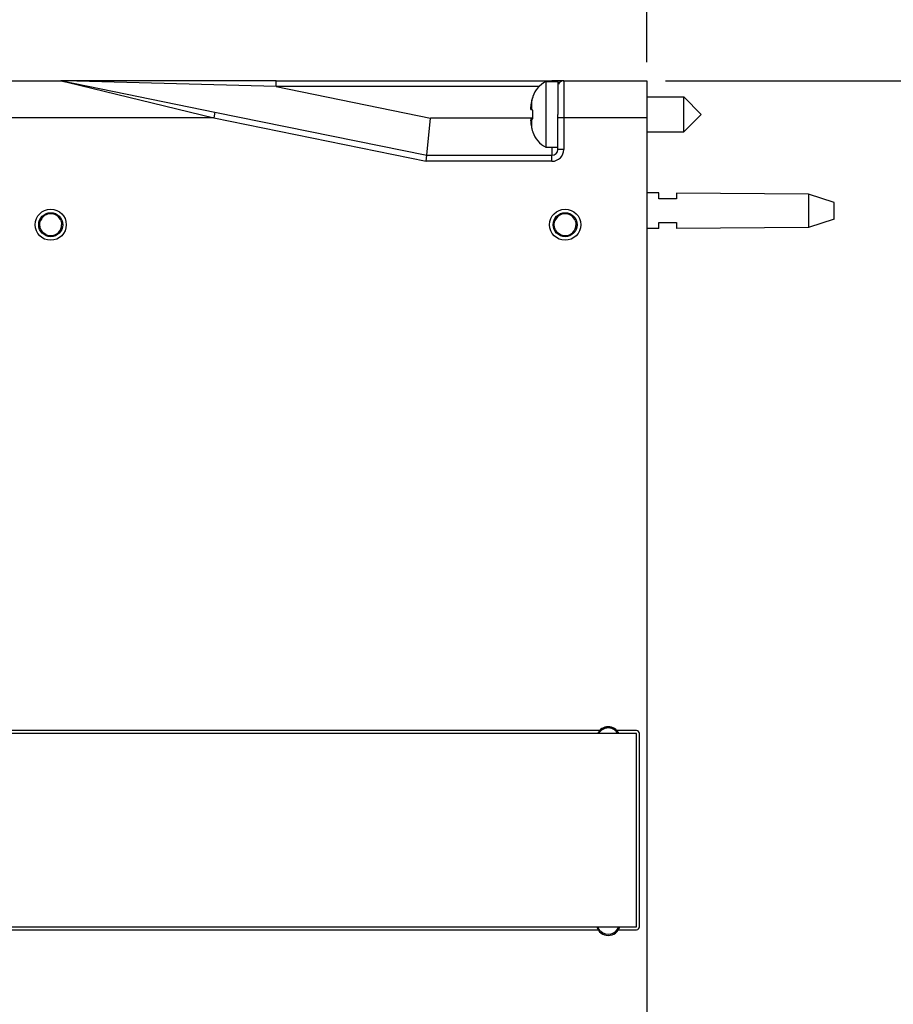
# Model space of a CAD drawing. Header units: inches. Extents: x 0 to 22, y 0 to 17.
# Tile 28 of 47: x 10.5 to 13.4, y 7.7 to 11. Entities that reach past the tile are written whole.
import ezdxf

# ---------------------------------------------------------------- set-up
doc = ezdxf.new("R2010")
doc.units = ezdxf.units.IN
doc.header["$LTSCALE"] = 1.21
doc.header["$MEASUREMENT"] = 0
doc.layers.get('0').update_dxf_attribs({"linetype": 'CONTINUOUS'})
doc.layers.add('DIMENSIONS', color=7, linetype='CONTINUOUS')
doc.styles.get("Standard").update_dxf_attribs({"font": 'txt', "width": 0.8})
doc.dimstyles.new('DIMSTYLE_4', dxfattribs={"dimtxt": 0.125, "dimasz": 0.18, "dimexe": 0.18, "dimexo": 0.0625, "dimgap": 0.09, "dimtad": 0, "dimtih": 1, "dimtoh": 1, "dimdec": 3, "dimzin": 4, "dimdsep": 46, "dimtxsty": 'STANDARD', "dimblk": '_FILLED', "dimblk1": '_FILLED', "dimblk2": '_FILLED', "dimcen": 0.09, "dimadec": 0, "dimazin": 0, "dimtp": 0.01, "dimtm": 0.01, "dimtfac": 1, "dimtdec": 3, "dimtofl": 0, "dimtmove": 0, "dimatfit": 3, "dimldrblk": '_FILLED', "dimfxl": 1, "dimtolj": 1, "dimtzin": 4, "dimarcsym": 0})

# ---------------------------------------------------------------- blocks, each defined once
blk = doc.blocks.new('_FILLED')
at = {"color": 0, "linetype": 'BYBLOCK'}
blk.add_solid([(0, 0), (-1, 0.174), (-1, -0.174)], dxfattribs=at)
blk = doc.blocks.new('*D18')
at = {"layer": 'DIMENSIONS', "color": 2, "linetype": 'CONTINUOUS'}
for p, q in [((8.1989, 10.2165), (8.1989, 11.611)), ((12.5629, 10.9067), (12.5629, 11.611)), ((8.1989, 11.486), (9.4559, 11.486)), ((12.5629, 11.486), (11.3059, 11.486))]:
    blk.add_line(p, q, dxfattribs=at)
at = {"layer": 'DIMENSIONS', "color": 2, "linetype": 'CONTINUOUS', "xscale": 0.18, "yscale": 0.18, "zscale": 0.18, "rotation": 180}
blk.add_blockref('_FILLED', (8.1989, 11.486), dxfattribs=at)
at = {"layer": 'DIMENSIONS', "color": 2, "linetype": 'CONTINUOUS', "xscale": 0.18, "yscale": 0.18, "zscale": 0.18}
blk.add_blockref('_FILLED', (12.5629, 11.486), dxfattribs=at)
at = {"layer": 'DIMENSIONS', "color": 2, "linetype": 'CONTINUOUS', "insert": (10.3809, 11.5485), "char_height": 0.125, "width": 1.725, "attachment_point": 2, "line_spacing_factor": 0.9}
blk.add_mtext('6X 4.364{\\Ftxt.shx;\\W1.000000;\\H0.125000; }[110.85]', dxfattribs=at)
blk = doc.blocks.new('*D20')
at = {"layer": 'DIMENSIONS', "color": 2, "linetype": 'CONTINUOUS'}
for p, q in [((12.6254, 10.8442), (14.0042, 10.8442)), ((13.8792, 10.8442), (13.8792, 8.4448)), ((13.8792, 5.7953), (13.8792, 8.1948)), ((12.6254, 5.7953), (14.0042, 5.7953))]:
    blk.add_line(p, q, dxfattribs=at)
at = {"layer": 'DIMENSIONS', "color": 2, "linetype": 'CONTINUOUS', "xscale": 0.18, "yscale": 0.18, "zscale": 0.18}
for p, rotation in [((13.8792, 10.8442), 90), ((13.8792, 5.7953), 270)]:
    blk.add_blockref('_FILLED', p, dxfattribs=dict(at, rotation=rotation))
at = {"layer": 'DIMENSIONS', "color": 2, "linetype": 'CONTINUOUS', "insert": (13.8792, 8.3823), "char_height": 0.125, "width": 1.425, "attachment_point": 2, "line_spacing_factor": 0.9}
blk.add_mtext('5.049{\\Ftxt.shx;\\W1.000000;\\H0.125000; }[128.24]', dxfattribs=at)

msp = doc.modelspace()

# ---------------------------------------------------------------- linework, layer by layer
at = {"color": 9, "linetype": 'CONTINUOUS'}
for p, q in [((8.5745, 10.8442), (10.5921, 10.8442)), ((10.5921, 10.8442), (10.6018, 10.8419)), ((10.6045, 10.8436), (10.5961, 10.8438)), ((10.6018, 10.8419), (10.6129, 10.8392)), ((11.3166, 10.8242), (10.6045, 10.8436)), ((10.6129, 10.8392), (11.1061, 10.7192)), ((11.3166, 10.8242), (11.3166, 10.8442)), ((12.2818, 10.8442), (12.2435, 10.8442)), ((12.2435, 10.8442), (12.2435, 10.8413)), ((12.2835, 10.8442), (12.2835, 10.6132)), ((12.2835, 10.8442), (12.5629, 10.8442)), ((12.2005, 10.8242), (11.3166, 10.8242)), ((11.3166, 10.8242), (11.8356, 10.7182)), ((12.1753, 10.7767), (12.1753, 10.7457)), ((11.1101, 10.7388), (11.1061, 10.7192)), ((11.1101, 10.7388), (11.823, 10.5932)), ((11.1061, 10.7192), (8.5545, 10.7192)), ((11.1061, 10.7192), (11.8209, 10.5732)), ((12.1788, 10.7182), (11.8356, 10.7182)), ((12.1753, 10.7158), (12.1753, 10.6848)), ((12.2635, 10.6132), (12.2635, 10.7192)), ((12.5629, 10.7192), (12.2635, 10.7192)), ((12.2435, 10.6205), (12.2435, 10.5932)), ((12.2835, 10.6132), (12.2635, 10.6132)), ((12.2435, 10.5732), (11.8209, 10.5732)), ((11.823, 10.5932), (12.2435, 10.5932)), ((12.2435, 10.5732), (12.2435, 10.5932))]:
    msp.add_line(p, q, dxfattribs=at)
at = {"color": 6, "linetype": 'CONTINUOUS'}
for p, q in [((10.5961, 10.8442), (10.5921, 10.8442)), ((10.5961, 10.8438), (11.1101, 10.7388)), ((11.3166, 10.8442), (12.2435, 10.8442)), ((12.2818, 10.8442), (12.2835, 10.8442)), ((12.5629, 10.8442), (12.5629, 5.7978)), ((11.823, 10.5932), (11.8356, 10.7182)), ((12.2635, 10.7192), (12.2635, 10.7308)), ((11.8209, 10.5732), (11.823, 10.5932)), ((10.5232, 10.3749), (10.5262, 10.3805)), ((10.5262, 10.3805), (10.5366, 10.3911)), ((12.253, 10.3749), (12.256, 10.3805)), ((12.256, 10.3805), (12.2664, 10.3911)), ((10.5196, 10.3649), (10.5195, 10.3656)), ((12.2494, 10.3649), (12.2493, 10.3656)), ((12.4036, 8.6581), (8.9759, 8.6581)), ((12.3996, 8.6481), (12.4012, 8.651)), ((12.4012, 8.651), (12.4115, 8.6616)), ((12.5279, 8.6581), (12.4621, 8.6581)), ((12.5379, 7.9981), (12.5379, 8.6481)), ((8.9759, 7.9881), (12.3986, 7.9881)), ((12.4672, 7.9881), (12.5279, 7.9881))]:
    msp.add_line(p, q, dxfattribs=at)
at = {"color": 7, "linetype": 'CONTINUOUS'}
for p, q in [((11.3166, 10.8442), (10.5961, 10.8442)), ((12.2231, 10.841), (12.2231, 10.6205)), ((12.2231, 10.841), (12.2635, 10.841)), ((12.2635, 10.841), (12.2635, 10.7308)), ((12.1788, 10.7908), (12.1788, 10.7891)), ((12.5629, 10.7898), (12.6867, 10.7898)), ((12.6867, 10.6717), (12.6867, 10.7898)), ((12.7458, 10.7308), (12.6867, 10.7898)), ((12.1788, 10.7453), (12.1723, 10.7461)), ((12.1788, 10.7163), (12.1788, 10.7453)), ((12.1723, 10.7155), (12.1788, 10.7163)), ((12.7458, 10.7308), (12.6867, 10.6717)), ((12.1788, 10.6725), (12.1788, 10.6707)), ((12.5629, 10.6717), (12.6867, 10.6717)), ((12.2231, 10.6205), (12.2635, 10.6205)), ((12.6027, 10.4665), (12.5629, 10.4668)), ((12.6027, 10.4468), (12.6027, 10.4665)), ((12.6627, 10.4468), (12.6027, 10.4468)), ((12.6627, 10.4661), (12.6627, 10.4468)), ((13.1066, 10.4628), (12.6627, 10.4661)), ((13.1066, 10.4628), (13.1066, 10.3508)), ((13.1927, 10.4348), (13.1066, 10.4628)), ((13.1927, 10.3788), (13.1927, 10.4348)), ((13.1927, 10.3788), (13.1066, 10.3508)), ((12.6027, 10.3471), (12.5629, 10.3468)), ((12.6027, 10.3471), (12.6027, 10.3668)), ((12.6027, 10.3668), (12.6627, 10.3668)), ((12.6627, 10.3668), (12.6627, 10.3475)), ((13.1066, 10.3508), (12.6627, 10.3475)), ((12.5279, 8.6481), (8.9759, 8.6481)), ((12.5279, 7.9981), (12.5279, 8.6481)), ((8.9759, 7.9981), (12.5279, 7.9981))]:
    msp.add_line(p, q, dxfattribs=at)
at = {"color": 6, "linetype": 'CONTINUOUS'}
for centre, radius in [((10.5579, 10.3598), 0.0524), ((12.2877, 10.3598), 0.0524), ((10.5579, 10.3598), 0.0403), ((12.2877, 10.3598), 0.0403)]:
    msp.add_circle(centre, radius, dxfattribs=at)
for centre, radius, start, end in [((10.5921, 10.8242), 0.02, 78.4542, 90), ((12.2435, 10.6132), 0.02, 269.9996, 359.9995), ((10.5612, 10.3583), 0.0415, 154.1469, 156.4455), ((10.5606, 10.3586), 0.0408, 146.0056, 154.1376), ((10.5579, 10.3598), 0.0367, 22.3868, 157.553), ((10.5599, 10.3591), 0.04, 103.5275, 116.0742), ((10.5596, 10.3593), 0.0397, 64.7947, 83.1458), ((12.2911, 10.3583), 0.0415, 154.1469, 156.4455), ((12.2904, 10.3586), 0.0408, 146.0056, 154.1376), ((12.2877, 10.3598), 0.0367, 22.3868, 157.553), ((12.2897, 10.3591), 0.04, 103.5275, 116.0742), ((12.2894, 10.3593), 0.0397, 64.7947, 83.1458), ((10.5579, 10.3598), 0.0367, 248.1599, 337.737), ((10.5577, 10.3598), 0.037, 337.8211, 359.92), ((12.2877, 10.3598), 0.0367, 248.1599, 337.737), ((12.2875, 10.3598), 0.037, 337.8211, 359.92), ((12.4329, 8.6303), 0.0403, 26.3113, 153.6864), ((12.4355, 8.6292), 0.0408, 145.9996, 152.3411), ((12.4329, 8.6303), 0.0367, 29.519, 150.4664), ((12.4348, 8.6297), 0.0399, 110.0758, 116.0785), ((12.435, 8.6292), 0.0404, 103.5675, 110.0598), ((12.5279, 8.6481), 0.01, 0, 90.0009), ((12.4329, 8.0093), 0.0403, 196.2084, 343.789), ((12.434, 8.01), 0.038, 198.5578, 203.6915), ((12.433, 8.0092), 0.0365, 225.7715, 342.0589), ((12.5279, 7.9981), 0.01, 270.0008, 360)]:
    msp.add_arc(centre, radius, start, end, dxfattribs=at)
at = {"color": 7, "linetype": 'CONTINUOUS'}
for centre, radius, start, end in [((12.2662, 10.7583), 0.0933, 117.5225, 159.5639), ((12.3881, 10.7308), 0.2178, 167.822, 172.3462), ((12.2713, 10.756), 0.0982, 160.3379, 167.8362), ((12.2723, 10.7558), 0.0992, 165.405, 167.824), ((12.271, 10.7561), 0.098, 162.8898, 165.403), ((12.2704, 10.7563), 0.0972, 160.316, 162.8893), ((12.3334, 10.7447), 0.1618, 175.6913, 177.726), ((12.2272, 10.7549), 0.0556, 183.9131, 185.6201), ((12.2284, 10.755), 0.0568, 185.6313, 189.0943), ((12.3331, 10.7447), 0.1615, 174.6474, 175.6909), ((12.2277, 10.7066), 0.0561, 170.8827, 176.0803), ((12.3333, 10.7169), 0.1617, 182.2737, 185.3516), ((12.3881, 10.7308), 0.2178, 187.6543, 192.1785), ((12.2722, 10.7057), 0.0991, 192.1768, 194.5982), ((12.2717, 10.7056), 0.0986, 192.17, 197.0955), ((12.2713, 10.7055), 0.0982, 194.5999, 197.1073), ((12.2702, 10.7052), 0.0971, 197.1052, 199.6819), ((12.2662, 10.7033), 0.0933, 200.4361, 242.4775)]:
    msp.add_arc(centre, radius, start, end, dxfattribs=at)
at = {"color": 9, "linetype": 'CONTINUOUS'}
for centre, radius, start, end in [((12.2835, 10.8242), 0.02, 89.9962, 157.4866), ((12.2435, 10.6132), 0.04, 270.0324, 359.9754), ((10.558, 10.3597), 0.0389, 127.3502, 171.2935), ((10.5578, 10.3599), 0.0387, 125.5955, 127.2699), ((10.5581, 10.3595), 0.0392, 120.3934, 125.5923), ((10.5579, 10.3602), 0.0385, 78.2784, 100.9949), ((12.2878, 10.3597), 0.0389, 127.3502, 171.2935), ((12.2876, 10.3599), 0.0387, 125.5955, 127.2699), ((12.2879, 10.3595), 0.0392, 120.3934, 125.5923), ((12.2877, 10.3602), 0.0385, 78.2784, 100.9949), ((12.4323, 8.6305), 0.0383, 148.3289, 152.361), ((12.4327, 8.6304), 0.0387, 125.5955, 127.2699), ((12.433, 8.63), 0.0392, 120.3934, 125.5923)]:
    msp.add_arc(centre, radius, start, end, dxfattribs=at)
at = {"color": 6, "linetype": 'CONTINUOUS'}
for points, knots in [([(10.5204, 10.3747), (10.5202, 10.374), (10.5197, 10.371), (10.5194, 10.3679), (10.5195, 10.3656)], [0, 0, 0, 0, 0.250874, 1, 1, 1, 1]), ([(10.5232, 10.3749), (10.523, 10.3745), (10.5226, 10.3736), (10.5221, 10.3723), (10.5217, 10.3709), (10.5213, 10.3698), (10.5211, 10.3689), (10.5209, 10.3682), (10.5207, 10.3675), (10.5206, 10.3669), (10.5204, 10.3664), (10.5204, 10.3661), (10.5203, 10.3658), (10.5202, 10.3656), (10.5202, 10.3654), (10.5201, 10.3652), (10.5201, 10.365), (10.5201, 10.3648), (10.5201, 10.3647), (10.52, 10.3646), (10.52, 10.3646), (10.5199, 10.3646), (10.5198, 10.3646), (10.5197, 10.3647), (10.5197, 10.3648), (10.5196, 10.3649)], [0, 0, 0, 0, 0.126181, 0.252359, 0.378529, 0.50467, 0.567749, 0.63087, 0.693693, 0.757078, 0.78902, 0.819879, 0.84934, 0.864668, 0.881257, 0.899744, 0.919364, 0.937408, 0.94501, 0.951316, 0.956277, 0.960402, 0.970288, 0.984209, 1, 1, 1, 1]), ([(10.5211, 10.3594), (10.5211, 10.3619), (10.5216, 10.3668), (10.523, 10.3715), (10.524, 10.3738)], [0, 0, 0, 0, 0.499064, 1, 1, 1, 1]), ([(10.5423, 10.395), (10.5392, 10.3935), (10.5333, 10.3896), (10.5287, 10.3843), (10.5268, 10.3814)], [0, 0, 0, 0, 0.49996, 1, 1, 1, 1]), ([(10.5505, 10.3979), (10.5528, 10.3985), (10.5574, 10.3992), (10.5621, 10.399), (10.5644, 10.3988)], [0, 0, 0, 0, 0.499177, 1, 1, 1, 1]), ([(10.5919, 10.3738), (10.5928, 10.3715), (10.5942, 10.3669), (10.5946, 10.3622), (10.5946, 10.3598)], [0, 0, 0, 0, 0.50097, 1, 1, 1, 1]), ([(12.2502, 10.3747), (12.25, 10.374), (12.2495, 10.371), (12.2492, 10.3679), (12.2493, 10.3656)], [0, 0, 0, 0, 0.250874, 1, 1, 1, 1]), ([(12.253, 10.3749), (12.2528, 10.3745), (12.2525, 10.3736), (12.2519, 10.3723), (12.2515, 10.3709), (12.2511, 10.3698), (12.2509, 10.3689), (12.2507, 10.3682), (12.2505, 10.3675), (12.2504, 10.3669), (12.2503, 10.3664), (12.2502, 10.3661), (12.2501, 10.3658), (12.25, 10.3656), (12.25, 10.3654), (12.25, 10.3652), (12.2499, 10.365), (12.2499, 10.3648), (12.2499, 10.3647), (12.2498, 10.3646), (12.2498, 10.3646), (12.2497, 10.3646), (12.2496, 10.3646), (12.2495, 10.3647), (12.2495, 10.3648), (12.2494, 10.3649)], [0, 0, 0, 0, 0.126181, 0.252359, 0.378529, 0.50467, 0.567749, 0.63087, 0.693693, 0.757078, 0.78902, 0.819879, 0.84934, 0.864668, 0.881257, 0.899744, 0.919364, 0.937408, 0.94501, 0.951316, 0.956277, 0.960402, 0.970288, 0.984209, 1, 1, 1, 1]), ([(12.2509, 10.3594), (12.2509, 10.3619), (12.2514, 10.3668), (12.2528, 10.3715), (12.2538, 10.3738)], [0, 0, 0, 0, 0.499064, 1, 1, 1, 1]), ([(12.2721, 10.395), (12.269, 10.3935), (12.2632, 10.3896), (12.2585, 10.3843), (12.2566, 10.3814)], [0, 0, 0, 0, 0.49996, 1, 1, 1, 1]), ([(12.2803, 10.3979), (12.2826, 10.3985), (12.2872, 10.3992), (12.2919, 10.399), (12.2942, 10.3988)], [0, 0, 0, 0, 0.499177, 1, 1, 1, 1]), ([(12.3217, 10.3738), (12.3226, 10.3715), (12.324, 10.3669), (12.3244, 10.3622), (12.3244, 10.3598)], [0, 0, 0, 0, 0.50097, 1, 1, 1, 1]), ([(10.5242, 10.3452), (10.5232, 10.3475), (10.5217, 10.3521), (10.5211, 10.357), (10.5211, 10.3594)], [0, 0, 0, 0, 0.501546, 1, 1, 1, 1]), ([(10.5443, 10.3257), (10.542, 10.3266), (10.5378, 10.3288), (10.5321, 10.3333), (10.5275, 10.3388), (10.5252, 10.343), (10.5242, 10.3452)], [0, 0, 0, 0, 0.250148, 0.500042, 0.749665, 1, 1, 1, 1]), ([(12.254, 10.3452), (12.253, 10.3475), (12.2515, 10.3521), (12.2509, 10.357), (12.2509, 10.3594)], [0, 0, 0, 0, 0.501546, 1, 1, 1, 1]), ([(12.2741, 10.3257), (12.2718, 10.3266), (12.2676, 10.3288), (12.2619, 10.3333), (12.2573, 10.3388), (12.255, 10.343), (12.254, 10.3452)], [0, 0, 0, 0, 0.250148, 0.500042, 0.749665, 1, 1, 1, 1]), ([(12.4173, 8.6655), (12.4142, 8.664), (12.4083, 8.6601), (12.4037, 8.6548), (12.4018, 8.6519)], [0, 0, 0, 0, 0.49996, 1, 1, 1, 1]), ([(12.4255, 8.6684), (12.43, 8.6695), (12.4372, 8.6699), (12.4463, 8.668), (12.4507, 8.6662), (12.4528, 8.6652)], [0, 0, 0, 0, 0.498994, 0.749576, 1, 1, 1, 1]), ([(12.4073, 7.983), (12.4056, 7.9846), (12.4025, 7.9883), (12.4001, 7.9925), (12.3992, 7.9947)], [0, 0, 0, 0, 0.499289, 1, 1, 1, 1])]:
    msp.add_open_spline(points, degree=3, knots=knots, dxfattribs=at)
at = {"color": 9, "linetype": 'CONTINUOUS'}
for points, knots in [([(12.3998, 8.6506), (12.401, 8.6526), (12.4039, 8.6565), (12.4074, 8.6597), (12.4093, 8.6612)], [0, 0, 0, 0, 0.499253, 1, 1, 1, 1]), ([(12.4547, 8.6624), (12.4525, 8.6639), (12.4489, 8.6659), (12.4439, 8.6676), (12.4402, 8.6685), (12.4365, 8.669), (12.4328, 8.6692), (12.4292, 8.669), (12.4267, 8.6687), (12.4255, 8.6684)], [0, 0, 0, 0, 0.265328, 0.394519, 0.520059, 0.641282, 0.759971, 0.878596, 1, 1, 1, 1])]:
    msp.add_open_spline(points, degree=3, knots=knots, dxfattribs=at)

# ---------------------------------------------------------------- dimensions: what is measured, and where the dimension line sits
at = {"layer": 'DIMENSIONS', "color": 2, "linetype": 'CONTINUOUS'}
dim = msp.add_linear_dim(base=(8.1989, 11.486), p1=(12.5629, 10.9067), p2=(8.1989, 10.2165), angle=180, text='6X <>', dimstyle='DIMSTYLE_4', dxfattribs=at)
dim.commit()
dim.dimension.update_dxf_attribs({"geometry": '*D18', "text_midpoint": (10.2809, 11.486), "dimtype": 160})
dim = msp.add_linear_dim(base=(13.8792, 5.7953), p1=(12.6254, 10.8442), p2=(12.6254, 5.7953), angle=270, dimstyle='DIMSTYLE_4', dxfattribs=at)
dim.commit()
dim.dimension.update_dxf_attribs({"geometry": '*D20', "text_midpoint": (13.7292, 8.3198), "dimtype": 160})

doc.saveas('drawing.dxf')
